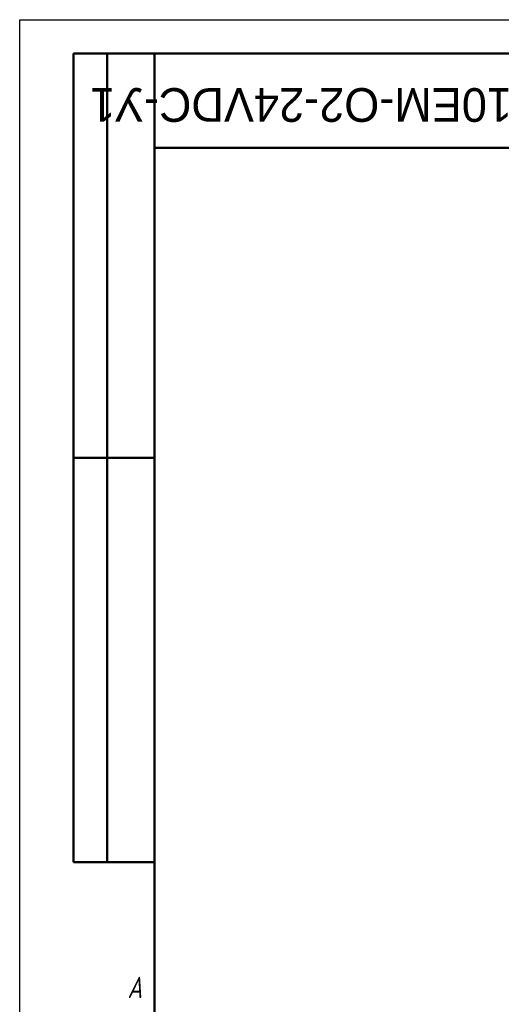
# Model space of a CAD drawing. Header units: millimetres. Extents: x 0 to 1680, y 0 to 1188.
# Tile 11 of 29: x 0 to 286, y 604 to 1188. Entities that reach past the tile are written whole.
import ezdxf
from ezdxf.enums import TextEntityAlignment as Align

# ---------------------------------------------------------------- set-up
doc = ezdxf.new("R2018")
doc.units = ezdxf.units.MM
doc.header["$LTSCALE"] = 4
for name, color, linetype, lineweight in [('Кромка (ГОСТ)', 7, 'Continuous', 50), ('Обозначение (ГОСТ)', 7, 'Continuous', 25), ('Эскизная геометрия (ГОСТ)', 7, 'Continuous', 50)]:
    doc.layers.add(name, color=color, linetype=linetype, lineweight=lineweight)
doc.styles.add('Альтернативный текст (ГОСТ)', font='arial.ttf', dxfattribs={"width": 0.8})
doc.styles.add('Стиль текста110', font='GOST Common Italic.ttf', dxfattribs={"width": 0.8})
doc.styles.add('Стиль текста112', font='GOST Common Italic.ttf', dxfattribs={"width": 0.8})

# ---------------------------------------------------------------- blocks, each defined once
blk = doc.blocks.new('Рамки ГОСТ - Рамка')
at = {"layer": 'Кромка (ГОСТ)', "lineweight": 25}
for p, q in [((0, 0), (0, 297)), ((0, 297), (420, 297))]:
    blk.add_line(p, q, dxfattribs=at)
at = {"layer": 'Кромка (ГОСТ)'}
for p, q in [((415, 292), (20, 292)), ((20, 292), (20, 5))]:
    blk.add_line(p, q, dxfattribs=at)
at = {"layer": 'Кромка (ГОСТ)', "insert": (16, 155), "char_height": 3.17, "width": 5.1335, "attachment_point": 1, "style": 'Альтернативный текст (ГОСТ)'}
blk.add_mtext('\\fGOST Common|b0|i1;{\\H3.1700;A}', dxfattribs=at)
blk = doc.blocks.new('ГОСТ - Доп. графы 2')
at = {"layer": 'Эскизная геометрия (ГОСТ)'}
for p, q in [((-12, 0), (-12, 120)), ((-12, 120), (0, 120)), ((-7, 0), (-7, 120)), ((-12, 60), (0, 60)), ((0, 0), (-12, 0))]:
    blk.add_line(p, q, dxfattribs=at)
at = {"layer": 'Обозначение (ГОСТ)', "style": 'Стиль текста112'}
for tag, p in [('Первичная_применяемость', (-3.65, 90.03)), ('Справочный_номер', (-3.55, 30.02))]:
    blk.add_attdef(tag, text='', height=3.17, rotation=90, dxfattribs=at).set_placement(p, align=Align.MIDDLE_CENTER)
blk = doc.blocks.new('ГОСТ - Доп. графы 3')
at = {"layer": 'Эскизная геометрия (ГОСТ)'}
for p, q in [((0, 0), (70, 0)), ((70, 0), (70, -14)), ((70, -14), (0, -14))]:
    blk.add_line(p, q, dxfattribs=at)
at = {"layer": 'Обозначение (ГОСТ)', "style": 'Стиль текста110'}
blk.add_attdef('ОБОЗНАЧЕНИЕ', text='', height=5, rotation=180, dxfattribs=at).set_placement((34.94, -6.97), align=Align.MIDDLE_CENTER)

msp = doc.modelspace()

# ---------------------------------------------------------------- block references
at = {"xscale": 4, "yscale": 4, "zscale": 4}
for name, p in [('Рамки ГОСТ - Рамка', (0, 0)), ('ГОСТ - Доп. графы 2', (80, 688))]:
    msp.add_blockref(name, p, dxfattribs=at)
ref = msp.add_blockref('ГОСТ - Доп. графы 3', (80, 1168), dxfattribs=dict(xscale=4, yscale=4, zscale=4))
lines = msp.add_mtext('QT-EX-010EM-O2-24VDC-У1', dxfattribs={"layer": 'Обозначение (ГОСТ)', "insert": (219.768, 1140.13), "char_height": 20, "width": 280.49935, "attachment_point": 5, "rotation": 180, "style": 'Стиль текста110'})
ref.add_attrib('ОБОЗНАЧЕНИЕ', '', (219.768, 1140.13)).embed_mtext(lines)

doc.saveas('drawing.dxf')
